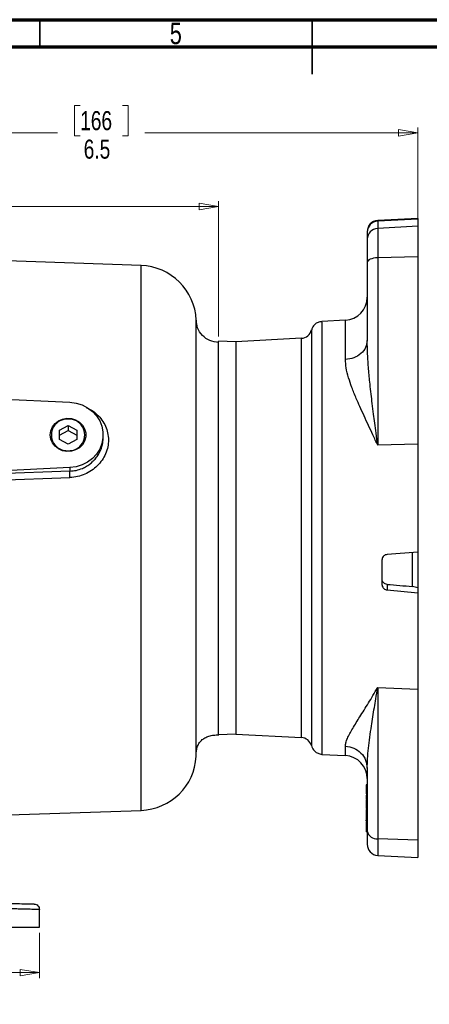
# Model space of a CAD drawing. Header units: inches. Extents: x 0.6 to 16.3, y 0.2 to 11.5.
# Tile 7 of 17: x 6.4 to 9.3, y 4.4 to 11.5. Entities that reach past the tile are written whole.
import ezdxf

# ---------------------------------------------------------------- set-up
doc = ezdxf.new("R2010")
doc.units = ezdxf.units.IN
doc.header["$MEASUREMENT"] = 0
doc.styles.add('SLDTEXTSTYLE0', font='TXT', dxfattribs={"width": 0.75})
doc.dimstyles.new('SLDDIMSTYLE0', dxfattribs={"dimtxt": 0.137795, "dimasz": 0.14, "dimexe": 0, "dimexo": 0.0625, "dimgap": 0.034449, "dimtad": 0, "dimdec": 1, "dimlfac": 1.5, "dimrnd": 1e-09, "dimzin": 12, "dimdsep": 46, "dimtxsty": 'SLDTEXTSTYLE0', "dimblk1": 'CLOSED', "dimblk2": 'CLOSED', "dimsah": 1, "dimcen": 0.09, "dimadec": 0, "dimazin": 3, "dimtfac": 1, "dimtdec": 1, "dimtofl": 0, "dimtmove": 0, "dimatfit": 3, "dimldrblk": 'CLOSED', "dimfxl": 0, "dimfrac": 2, "dimtolj": 1, "dimtzin": 12, "dimarcsym": 0})
doc.dimstyles.new('SLDDIMSTYLE1', dxfattribs={"dimtxt": 0.137795, "dimasz": 0.14, "dimexe": 0, "dimexo": 0.0625, "dimgap": 0.034449, "dimtad": 0, "dimdec": 1, "dimlfac": 1.5, "dimrnd": 1e-09, "dimzin": 12, "dimdsep": 46, "dimtxsty": 'SLDTEXTSTYLE0', "dimblk1": 'CLOSED', "dimblk2": 'CLOSED', "dimsah": 1, "dimcen": 0.09, "dimadec": 0, "dimazin": 3, "dimtfac": 1, "dimtofl": 0, "dimtmove": 0, "dimatfit": 3, "dimldrblk": 'CLOSED', "dimfxl": 0, "dimfrac": 2, "dimtolj": 1, "dimtzin": 12, "dimarcsym": 0})

# ---------------------------------------------------------------- blocks, each defined once
blk = doc.blocks.new('_Closed')
at = {"color": 0, "linetype": 'ByBlock', "lineweight": -2}
for p, q in [((-1, 0.166667), (0, 0)), ((-1, 0.166667), (-1, -0.166667)), ((0, 0), (-1, -0.166667)), ((0, 0), (-1, 0))]:
    blk.add_line(p, q, dxfattribs=at)
blk = doc.blocks.new('_D')
at = {"color": 7, "linetype": 'Continuous', "lineweight": 0}
for p, q in [((6.7874, 10.8757), (6.7455, 10.8757)), ((6.7455, 10.8757), (6.7455, 10.657)), ((7.0929, 10.8757), (7.1349, 10.8757)), ((7.1349, 10.8757), (7.1349, 10.657)), ((4.8666, 10.3153), (4.8666, 10.7167)), ((9.2286, 9.819), (9.2286, 10.7167)), ((4.8666, 10.6773), (6.6246, 10.6773)), ((6.7455, 10.657), (6.7874, 10.657)), ((7.1349, 10.657), (7.0929, 10.657)), ((9.2286, 10.6773), (7.2557, 10.6773))]:
    blk.add_line(p, q, dxfattribs=at)
at = {"color": 7, "linetype": 'Continuous', "lineweight": 18, "xscale": 0.14, "yscale": 0.14, "rotation": 180.0000000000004}
blk.add_blockref('_Closed', (4.8666, 10.6773), dxfattribs=at)
at = {"color": 7, "linetype": 'Continuous', "lineweight": 18, "xscale": 0.14, "yscale": 0.14}
blk.add_blockref('_Closed', (9.2286, 10.6773), dxfattribs=at)
at = {"color": 7, "linetype": 'Continuous', "lineweight": 18, "char_height": 0.1378, "attachment_point": 1, "style": 'SLDTEXTSTYLE0'}
for s, insert in [('166', (6.7874, 10.8346)), ('6.5', (6.8129, 10.6285))]:
    blk.add_mtext(s, dxfattribs=dict(at, insert=insert))
blk = doc.blocks.new('_D_3')
at = {"color": 7, "linetype": 'Continuous', "lineweight": 0}
for p, q in [((5.8144, 10.3427), (5.7724, 10.3427)), ((5.7724, 10.3427), (5.7724, 10.1239)), ((6.1199, 10.3427), (6.1619, 10.3427)), ((6.1619, 10.3427), (6.1619, 10.1239)), ((4.8666, 10.1442), (5.6516, 10.1442)), ((5.7724, 10.1239), (5.8144, 10.1239)), ((6.1619, 10.1239), (6.1199, 10.1239)), ((7.7865, 10.1442), (6.2827, 10.1442)), ((7.7865, 9.2038), (7.7865, 10.1836))]:
    blk.add_line(p, q, dxfattribs=at)
at = {"color": 7, "linetype": 'Continuous', "lineweight": 18, "xscale": 0.14, "yscale": 0.14, "rotation": 180.0000000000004}
blk.add_blockref('_Closed', (4.8666, 10.1442), dxfattribs=at)
at = {"color": 7, "linetype": 'Continuous', "lineweight": 18, "xscale": 0.14, "yscale": 0.14}
blk.add_blockref('_Closed', (7.7865, 10.1442), dxfattribs=at)
at = {"color": 7, "linetype": 'Continuous', "lineweight": 18, "char_height": 0.1378, "attachment_point": 1, "style": 'SLDTEXTSTYLE0'}
for s, insert in [('111', (5.8144, 10.3016)), ('4.4', (5.8399, 10.0954))]:
    blk.add_mtext(s, dxfattribs=dict(at, insert=insert))
blk = doc.blocks.new('_D_4')
at = {"color": 7, "linetype": 'Continuous', "lineweight": 0}
for p, q in [((3.24, 4.891), (3.24, 4.563)), ((6.4933, 4.891), (6.4933, 4.563)), ((5.4729, 4.8009), (5.4309, 4.8009)), ((5.4309, 4.8009), (5.4309, 4.5821)), ((5.7784, 4.8009), (5.8204, 4.8009)), ((5.8204, 4.8009), (5.8204, 4.5821)), ((3.24, 4.6024), (5.3101, 4.6024)), ((5.4309, 4.5821), (5.4729, 4.5821)), ((5.8204, 4.5821), (5.7784, 4.5821)), ((6.4933, 4.6024), (5.9412, 4.6024))]:
    blk.add_line(p, q, dxfattribs=at)
at = {"color": 7, "linetype": 'Continuous', "lineweight": 18, "xscale": 0.14, "yscale": 0.14, "rotation": 180.0000000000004}
blk.add_blockref('_Closed', (3.24, 4.6024, 0.1218), dxfattribs=at)
at = {"color": 7, "linetype": 'Continuous', "lineweight": 18, "xscale": 0.14, "yscale": 0.14}
blk.add_blockref('_Closed', (6.4933, 4.6024, 0.1218), dxfattribs=at)
at = {"color": 7, "linetype": 'Continuous', "lineweight": 18, "char_height": 0.1378, "attachment_point": 1, "style": 'SLDTEXTSTYLE0'}
for s, insert in [('124', (5.4729, 4.7598)), ('4.9', (5.4984, 4.5536))]:
    blk.add_mtext(s, dxfattribs=dict(at, insert=insert))

msp = doc.modelspace()

# ---------------------------------------------------------------- linework, layer by layer
at = {"color": 7, "linetype": 'Continuous', "lineweight": 70}
for p, q in [((0.5906, 11.4961), (16.3386, 11.4961)), ((0.7874, 11.2992), (16.1417, 11.2992))]:
    msp.add_line(p, q, dxfattribs=at)
at = {"color": 7, "linetype": 'Continuous', "lineweight": 35}
for p, q in [((6.4961, 11.2992), (6.4961, 11.4961)), ((8.4646, 11.4961), (8.4646, 11.1024)), ((8.4646, 11.2992), (8.4646, 11.4961))]:
    msp.add_line(p, q, dxfattribs=at)
at = {"color": 7, "linetype": 'Continuous', "lineweight": 25}
for p, q in [((9.2286, 10.0584), (8.9378, 10.0432)), ((9.2286, 10.0536), (8.9378, 10.0385)), ((9.2286, 10.0584), (9.2286, 10.0536)), ((9.2286, 10.0536), (9.2286, 10.0015)), ((8.9378, 10.0385), (8.9378, 9.9864)), ((9.2286, 10.0015), (8.9378, 9.9864)), ((8.9378, 9.9864), (8.9378, 9.7732)), ((9.2286, 10.0015), (9.2286, 9.7797)), ((8.862, 9.9596), (8.862, 9.9075)), ((7.2277, 9.7176), (4.8666, 9.8001)), ((9.2286, 9.7797), (8.9378, 9.7732)), ((8.9378, 9.7732), (8.9378, 8.4176)), ((9.2286, 9.7797), (9.2286, 8.4241)), ((8.862, 9.7394), (8.862, 9.1742)), ((7.6263, 9.3219), (7.6263, 9.3223)), ((8.704, 9.3218), (8.5329, 9.3128)), ((8.3862, 9.1912), (7.912, 9.1664)), ((7.912, 9.1649), (7.7867, 9.1692)), ((7.912, 9.1664), (7.912, 7.5247)), ((4.8666, 8.8187), (6.7132, 8.7283)), ((6.6375, 8.5258), (6.7, 8.5595)), ((6.7, 8.5595), (6.7625, 8.5258)), ((6.7, 8.5595), (6.7, 8.5237)), ((6.6375, 8.4585), (6.6375, 8.5258)), ((6.6375, 8.49), (6.7, 8.5237)), ((6.7, 8.5237), (6.7625, 8.49)), ((6.7625, 8.5258), (6.7625, 8.4585)), ((6.9533, 8.4703), (6.9533, 8.4922)), ((6.7, 8.4248), (6.6375, 8.4585)), ((6.7625, 8.4585), (6.7, 8.4248)), ((9.2286, 8.4241), (8.9378, 8.4176)), ((9.2286, 8.4241), (9.2286, 7.6447)), ((6.7132, 8.256), (5.2471, 8.1842)), ((6.7132, 8.23), (5.9205, 8.1989)), ((6.7132, 8.256), (6.7132, 8.23)), ((5.9212, 8.1536), (6.7139, 8.1839)), ((9.2286, 7.6447), (9.0051, 7.627)), ((9.1886, 7.3952), (9.1886, 7.6412)), ((9.2286, 7.6447), (9.2286, 7.385)), ((8.9686, 7.5875), (8.9686, 7.4097)), ((7.912, 7.5247), (7.912, 6.3271)), ((9.0051, 7.4108), (9.0051, 7.3705)), ((9.0051, 7.3705), (9.2286, 7.3496)), ((9.2286, 7.3855), (9.1886, 7.3952)), ((9.2286, 7.3855), (9.2286, 7.3496)), ((9.2286, 7.3496), (9.2286, 6.6538)), ((8.9378, 6.6642), (9.2286, 6.6538)), ((8.9378, 6.6642), (8.9378, 5.5703)), ((9.2286, 6.6538), (9.2286, 5.5599)), ((7.7867, 6.3243), (7.912, 6.3286)), ((7.912, 6.3271), (8.3862, 6.3023)), ((8.5329, 6.1807), (8.704, 6.1717)), ((8.5332, 6.1834), (8.5332, 6.1855)), ((8.862, 6.0809), (8.862, 5.6248)), ((8.862, 5.9615), (8.8553, 5.9615)), ((8.8553, 5.9433), (8.862, 5.9433)), ((8.862, 5.895), (8.8553, 5.895)), ((8.8553, 5.8914), (8.862, 5.8914)), ((8.862, 5.8556), (8.8553, 5.8556)), ((8.8553, 5.852), (8.862, 5.852)), ((8.8553, 5.8492), (8.8553, 5.8369)), ((6.2746, 5.7426), (7.2277, 5.7759)), ((8.862, 5.8369), (8.8553, 5.8369)), ((8.862, 5.7901), (8.8553, 5.7901)), ((8.8553, 5.7864), (8.862, 5.7864)), ((8.862, 5.7858), (8.8553, 5.7858)), ((8.8553, 5.763), (8.8553, 5.7546)), ((8.862, 5.7505), (8.8553, 5.7505)), ((8.8553, 5.7438), (8.862, 5.7438)), ((8.8553, 5.7403), (8.8553, 5.7319)), ((8.862, 5.7319), (8.8553, 5.7319)), ((8.862, 5.7045), (8.8553, 5.7045)), ((8.862, 5.6994), (8.8553, 5.6994)), ((8.862, 5.6718), (8.8553, 5.6718)), ((8.8553, 5.665), (8.862, 5.665)), ((8.862, 5.649), (8.8553, 5.649)), ((8.862, 5.6305), (8.8553, 5.6305)), ((8.862, 5.6199), (8.8553, 5.6199)), ((9.2286, 5.5599), (8.9378, 5.5703)), ((9.2286, 5.5599), (9.2286, 5.4351)), ((8.9378, 5.4503), (9.2286, 5.4351)), ((6.4933, 4.9303), (6.4933, 5.0584)), ((5.7036, 4.9303), (6.4933, 4.9303))]:
    msp.add_line(p, q, dxfattribs=at)
at = {"color": 8, "linetype": 'Continuous', "lineweight": 25}
for p, q in [((8.9378, 10.0432), (8.9378, 10.0385)), ((7.2277, 7.7467), (7.2277, 9.7176)), ((8.704, 9.0378), (8.704, 9.3218)), ((8.3862, 7.5208), (8.3862, 9.1912)), ((7.2277, 5.7759), (7.2277, 7.7467)), ((8.3862, 6.3023), (8.3862, 7.5208)), ((8.704, 6.1717), (8.704, 6.2401)), ((8.9378, 5.5703), (8.9378, 5.4503))]:
    msp.add_line(p, q, dxfattribs=at)
at = {"color": 7, "linetype": 'Continuous', "lineweight": 25, "flags": 128}
for points in [[(8.9378, 9.7732), (8.9228, 9.7723), (8.9085, 9.7702), (8.8954, 9.7669), (8.8839, 9.7627), (8.8746, 9.7577), (8.8677, 9.752), (8.8634, 9.7458), (8.862, 9.7394)], [(6.7132, 8.7283), (6.758, 8.7224), (6.8009, 8.7091), (6.8405, 8.6889), (6.8758, 8.6624), (6.9054, 8.6306), (6.9285, 8.5943), (6.9443, 8.5548), (6.9523, 8.5132), (6.9523, 8.4711), (6.9443, 8.4295), (6.9285, 8.39), (6.9054, 8.3537), (6.8758, 8.3219), (6.8405, 8.2954), (6.8009, 8.2752), (6.758, 8.2619), (6.7132, 8.256)], [(6.5712, 8.4922), (6.5753, 8.522), (6.5871, 8.5501), (6.6061, 8.5744), (6.631, 8.5936), (6.6602, 8.6065), (6.6919, 8.6121), (6.7241, 8.6102), (6.7548, 8.6009), (6.782, 8.5848), (6.8041, 8.5628), (6.8197, 8.5364), (6.8277, 8.5072), (6.8277, 8.4771), (6.8197, 8.4479), (6.8041, 8.4215), (6.782, 8.3995), (6.7548, 8.3834), (6.7241, 8.3741), (6.6919, 8.3722), (6.6602, 8.3778), (6.631, 8.3907), (6.6061, 8.4099), (6.5871, 8.4342), (6.5753, 8.4623), (6.5712, 8.4922)]]:
    msp.add_lwpolyline(points, dxfattribs=at)
at = {"color": 7, "linetype": 'Continuous', "lineweight": 25}
for centre, radius, start, end in [((8.942, 9.9633), 0.08, 93, 180), ((8.9414, 9.9592), 0.0795, 92.62332, 179.66766), ((8.9414, 9.907), 0.0795, 92.62332, 179.66766), ((7.2133, 9.3045), 0.4133, 2.4561, 88), ((8.6953, 9.4882), 0.1667, 273, 0), ((8.382, 9.2711), 0.08, 273, 346.01502), ((6.6936, 8.4922), 0.1144, 86.83181, 273.16819), ((6.7063, 8.4922), 0.1144, 266.83181, 93.16819), ((8.382, 6.2224), 0.08, 15.92658, 87), ((7.2133, 6.1889), 0.4133, 272, 356.99686), ((8.6953, 6.0053), 0.1667, 0, 87), ((8.9299, 5.6393), 0.0695, 192.11211, 276.47849), ((8.942, 5.5302), 0.08, 180, 267)]:
    msp.add_arc(centre, radius, start, end, dxfattribs=at)
msp.add_ellipse((7.5208, 7.7467), major_axis=(15.2477, -1.3178), ratio=0.013585, start_param=4.811065, end_param=4.823163, dxfattribs=at)
for points, knots in [([(8.862, 9.9075), (8.862, 9.9021), (8.862, 9.8912), (8.862, 9.8534), (8.862, 9.8029), (8.862, 9.7604), (8.862, 9.7394)], [0, 0, 0, 0, 0.246231, 0.5, 0.753769, 1, 1, 1, 1]), ([(7.626, 7.7467), (7.6261, 7.8155), (7.6262, 7.9531), (7.6262, 8.1555), (7.6263, 8.3109), (7.6263, 8.4249), (7.6263, 8.5043), (7.6263, 8.5896), (7.6262, 8.6795), (7.6262, 8.7727), (7.6261, 8.849), (7.6261, 8.9083), (7.6261, 8.9506), (7.6261, 8.9907), (7.6261, 9.0285), (7.626, 9.0814), (7.6261, 9.1441), (7.6261, 9.1958), (7.6261, 9.2282), (7.6262, 9.2473), (7.6262, 9.2633), (7.6262, 9.2766), (7.6262, 9.2876), (7.6262, 9.2965), (7.6262, 9.3069), (7.6263, 9.3156), (7.6263, 9.3203), (7.6263, 9.3212), (7.6263, 9.3215)], [0, 0, 0, 0, 0.084698, 0.169321, 0.253898, 0.286494, 0.323021, 0.363487, 0.4079, 0.456268, 0.508604, 0.534744, 0.560739, 0.586587, 0.612286, 0.637836, 0.701018, 0.763227, 0.789007, 0.813437, 0.836518, 0.858251, 0.878639, 0.897681, 0.915378, 0.957117, 0.988713, 1, 1, 1, 1]), ([(7.7888, 9.16), (7.7668, 9.1631), (7.7228, 9.1693), (7.6681, 9.2094), (7.6329, 9.263), (7.6289, 9.3033), (7.627, 9.3216)], [0, 0, 0, 0, 0.261613, 0.522372, 0.782691, 1, 1, 1, 1]), ([(8.5342, 9.3123), (8.5247, 9.3109), (8.5059, 9.3082), (8.4818, 9.2919), (8.4659, 9.2721), (8.462, 9.2572), (8.4605, 9.2515)], [0, 0, 0, 0, 0.2764193, 0.552534, 0.828789, 1, 1, 1, 1]), ([(8.4597, 9.2518), (8.4597, 9.2518), (8.4597, 9.252), (8.4596, 9.2502), (8.4596, 9.2469), (8.4596, 9.2417), (8.4595, 9.2326), (8.4595, 9.2188), (8.4594, 9.2011), (8.4594, 9.1833), (8.4594, 9.1654), (8.4593, 9.1483), (8.4593, 9.1309), (8.4593, 9.1137), (8.4594, 9.0951), (8.4594, 9.0751), (8.4594, 9.0536), (8.4594, 9.0322), (8.4594, 9.0091), (8.4595, 8.9819), (8.4595, 8.9488), (8.4596, 8.9137), (8.4596, 8.882), (8.4596, 8.8528), (8.4596, 8.8251), (8.4597, 8.7976), (8.4597, 8.7721), (8.4596, 8.7474), (8.4596, 8.7221), (8.4596, 8.6946), (8.4596, 8.6645), (8.4595, 8.635), (8.4594, 8.6029), (8.4594, 8.5643), (8.4593, 8.5174), (8.4592, 8.4688), (8.4591, 8.4252), (8.459, 8.3839), (8.4589, 8.3365), (8.4589, 8.281), (8.4588, 8.2193), (8.4588, 8.1583), (8.4588, 8.0897), (8.4589, 8.009), (8.459, 7.9116), (8.4592, 7.8099), (8.4594, 7.7076), (8.4595, 7.6095), (8.4597, 7.4816), (8.4596, 7.3219), (8.4593, 7.1374), (8.459, 6.9944), (8.4589, 6.8921), (8.4589, 6.8238), (8.4589, 6.7595), (8.459, 6.6979), (8.4591, 6.6422), (8.4592, 6.5857), (8.4593, 6.536), (8.4595, 6.4931), (8.4595, 6.4607), (8.4596, 6.4317), (8.4596, 6.4048), (8.4597, 6.3799), (8.4596, 6.357), (8.4596, 6.3364), (8.4595, 6.3179), (8.4595, 6.3003), (8.4594, 6.2812), (8.4592, 6.2641), (8.4591, 6.2524), (8.459, 6.2461), (8.459, 6.2449), (8.459, 6.2444)], [0, 0, 0, 0, 0.006293, 0.017019, 0.026364, 0.037297, 0.050177, 0.068475, 0.084342, 0.097781, 0.10879, 0.120217, 0.129093, 0.138135, 0.147342, 0.156715, 0.166253, 0.175957, 0.183645, 0.194129, 0.207409, 0.219963, 0.230458, 0.238895, 0.247965, 0.256247, 0.26374, 0.270444, 0.277513, 0.285122, 0.293271, 0.301958, 0.308525, 0.318394, 0.331563, 0.343668, 0.35401, 0.362919, 0.372879, 0.387181, 0.401114, 0.41468, 0.42788, 0.44645, 0.467398, 0.490728, 0.511633, 0.532727, 0.553415, 0.593919, 0.636961, 0.678813, 0.697047, 0.715081, 0.732919, 0.750248, 0.768451, 0.783682, 0.804753, 0.819574, 0.831436, 0.843121, 0.856018, 0.8678, 0.879502, 0.89242, 0.903937, 0.915685, 0.930824, 0.952509, 0.971233, 0.987, 1, 1, 1, 1]), ([(7.7867, 6.3243), (7.7867, 6.3296), (7.7867, 6.3402), (7.7867, 6.4247), (7.7867, 6.5562), (7.7867, 6.7344), (7.7867, 6.9513), (7.7867, 7.1988), (7.7867, 7.4673), (7.7867, 7.7466), (7.7867, 8.0259), (7.7867, 8.2944), (7.7867, 8.5419), (7.7867, 8.7588), (7.7867, 8.9371), (7.7867, 9.0686), (7.7867, 9.1533), (7.7867, 9.1639), (7.7867, 9.1692)], [0, 0, 0, 0, 0.0625, 0.125, 0.1875, 0.25, 0.3125, 0.375, 0.4375, 0.5, 0.5625, 0.625, 0.6875, 0.75, 0.8125, 0.875, 0.9375, 1, 1, 1, 1]), ([(8.9378, 8.4176), (8.9338, 8.447), (8.9266, 8.5006), (8.9167, 8.5754), (8.9074, 8.6465), (8.8986, 8.7166), (8.89, 8.789), (8.8807, 8.8725), (8.8714, 8.9692), (8.8637, 9.0742), (8.8625, 9.1419), (8.862, 9.1742)], [0, 0, 0, 0, 0.112066, 0.203731, 0.288011, 0.38702, 0.477209, 0.572703, 0.718096, 0.865407, 1, 1, 1, 1]), ([(8.9378, 8.4176), (8.9263, 8.4424), (8.9038, 8.4909), (8.8708, 8.5614), (8.839, 8.6298), (8.8094, 8.6949), (8.7792, 8.7639), (8.751, 8.8339), (8.7257, 8.9078), (8.7079, 8.9758), (8.7053, 9.0178), (8.704, 9.0378)], [0, 0, 0, 0, 0.104409, 0.203915, 0.306493, 0.409204, 0.502325, 0.632957, 0.751932, 0.882132, 1, 1, 1, 1]), ([(6.8314, 8.6903), (6.8444, 8.6841), (6.8737, 8.6703), (6.9123, 8.6394), (6.9467, 8.6004), (6.9719, 8.5558), (6.9878, 8.5072), (6.9936, 8.4567), (6.9888, 8.4052), (6.9725, 8.3555), (6.947, 8.3087), (6.9125, 8.2675), (6.8705, 8.233), (6.8222, 8.2068), (6.7694, 8.1889), (6.7325, 8.1856), (6.7139, 8.1839)], [0, 0, 0, 0, 0.058063, 0.130129, 0.201941, 0.274562, 0.346063, 0.418631, 0.489291, 0.562959, 0.635532, 0.707511, 0.780193, 0.853248, 0.926455, 1, 1, 1, 1]), ([(6.7139, 8.1839), (6.7137, 8.1887), (6.7133, 8.1981), (6.713, 8.2119), (6.7129, 8.2235), (6.7131, 8.2278), (6.7132, 8.23)], [0, 0, 0, 0, 0.250121, 0.5, 0.749879, 1, 1, 1, 1]), ([(7.626, 6.1673), (7.626, 6.1679), (7.626, 6.1691), (7.626, 6.1853), (7.626, 6.2137), (7.626, 6.2548), (7.626, 6.3011), (7.626, 6.349), (7.626, 6.3953), (7.6261, 6.4376), (7.6261, 6.4737), (7.6261, 6.5022), (7.6261, 6.5242), (7.6261, 6.5424), (7.6261, 6.5598), (7.6261, 6.5771), (7.6261, 6.5944), (7.6261, 6.6116), (7.6261, 6.6485), (7.6261, 6.702), (7.6262, 6.7721), (7.6262, 6.8378), (7.6262, 6.9005), (7.6262, 6.9586), (7.6262, 7.0081), (7.6262, 7.0472), (7.6262, 7.0799), (7.6262, 7.1084), (7.6262, 7.1378), (7.6261, 7.1674), (7.6261, 7.1974), (7.6261, 7.2276), (7.6261, 7.2957), (7.626, 7.4103), (7.626, 7.574), (7.626, 7.6892), (7.626, 7.7467)], [0, 0, 0, 0, 0.047945, 0.098961, 0.161512, 0.217826, 0.267902, 0.311738, 0.349333, 0.380688, 0.4058, 0.424672, 0.437302, 0.448148, 0.458787, 0.46922, 0.479444, 0.489462, 0.499273, 0.542729, 0.57765, 0.608914, 0.641367, 0.668645, 0.690752, 0.709597, 0.721766, 0.734731, 0.747699, 0.760671, 0.773646, 0.786624, 0.799605, 0.860808, 0.930394, 1, 1, 1, 1]), ([(9.0051, 7.627), (9.0007, 7.6262), (8.9919, 7.6246), (8.9806, 7.6168), (8.9724, 7.6061), (8.969, 7.5956), (8.9687, 7.5893), (8.9686, 7.5875)], [0, 0, 0, 0, 0.22645, 0.452907, 0.679278, 0.906075, 1, 1, 1, 1]), ([(9.0051, 7.4108), (9.0007, 7.4116), (8.9919, 7.4132), (8.9805, 7.4209), (8.9724, 7.4315), (8.969, 7.4417), (8.9687, 7.4479), (8.9686, 7.4496)], [0, 0, 0, 0, 0.226375, 0.452725, 0.679719, 0.907566, 1, 1, 1, 1]), ([(8.9686, 7.4097), (8.9691, 7.4053), (8.97, 7.3965), (8.9769, 7.3847), (8.987, 7.3758), (8.9971, 7.3715), (9.0034, 7.3707), (9.0051, 7.3705)], [0, 0, 0, 0, 0.227482, 0.45498, 0.682064, 0.908587, 1, 1, 1, 1]), ([(8.704, 6.2401), (8.7048, 6.2483), (8.7064, 6.2654), (8.7181, 6.296), (8.7351, 6.3303), (8.7568, 6.3687), (8.7816, 6.4095), (8.8094, 6.454), (8.839, 6.501), (8.8708, 6.552), (8.9038, 6.6061), (8.9263, 6.6445), (8.9378, 6.6642)], [0, 0, 0, 0, 0.093363, 0.194456, 0.29432, 0.392258, 0.497714, 0.590825, 0.693529, 0.796098, 0.895598, 1, 1, 1, 1]), ([(8.862, 6.0809), (8.8625, 6.1034), (8.8636, 6.1509), (8.8706, 6.2256), (8.8804, 6.3049), (8.8913, 6.3803), (8.9026, 6.4523), (8.9133, 6.5176), (8.925, 6.588), (8.9332, 6.6368), (8.9378, 6.6642)], [0, 0, 0, 0, 0.127991, 0.269711, 0.406261, 0.547661, 0.657854, 0.768477, 0.87007, 1, 1, 1, 1]), ([(7.6262, 6.1887), (7.6264, 6.1938), (7.6268, 6.2034), (7.6296, 6.219), (7.635, 6.2389), (7.6463, 6.2625), (7.6648, 6.2848), (7.6891, 6.3022), (7.7188, 6.3143), (7.7532, 6.3214), (7.7764, 6.3216), (7.7888, 6.3217)], [0, 0, 0, 0, 0.045821, 0.087916, 0.129684, 0.219258, 0.32647, 0.456859, 0.612554, 0.793775, 1, 1, 1, 1]), ([(8.46, 6.2447), (8.4616, 6.2385), (8.4656, 6.2231), (8.4818, 6.2028), (8.5059, 6.1866), (8.5247, 6.1838), (8.5342, 6.1825)], [0, 0, 0, 0, 0.184218, 0.456157, 0.727952, 1, 1, 1, 1]), ([(8.8553, 5.9615), (8.8553, 5.9612), (8.8553, 5.9605), (8.8553, 5.9541), (8.8553, 5.9468), (8.8553, 5.9433)], [0, 0, 0, 0, 0.2305521, 0.6331861, 1, 1, 1, 1]), ([(8.8553, 5.9433), (8.8553, 5.9379), (8.8553, 5.9287), (8.8553, 5.9148), (8.8553, 5.9052), (8.8553, 5.899), (8.8553, 5.8963), (8.8553, 5.895)], [0, 0, 0, 0, 0.366782, 0.641246, 0.792691, 0.907346, 1, 1, 1, 1]), ([(8.8553, 5.8853), (8.8553, 5.8813), (8.8553, 5.8748), (8.8553, 5.8658), (8.8553, 5.8596), (8.8553, 5.8569), (8.8553, 5.8556)], [0, 0, 0, 0, 0.396768, 0.651418, 0.844206, 1, 1, 1, 1]), ([(8.8553, 5.8383), (8.8553, 5.833), (8.8553, 5.8237), (8.8553, 5.8098), (8.8553, 5.8003), (8.8553, 5.794), (8.8553, 5.7913), (8.8553, 5.7901)], [0, 0, 0, 0, 0.366782, 0.641246, 0.792691, 0.907346, 1, 1, 1, 1]), ([(8.8553, 5.782), (8.8553, 5.7817), (8.8553, 5.7791), (8.8553, 5.7715), (8.8553, 5.7623), (8.8553, 5.7545), (8.8553, 5.7516), (8.8553, 5.7505)], [0, 0, 0, 0, 0.031121, 0.27045, 0.647195, 0.866599, 1, 1, 1, 1]), ([(8.8553, 5.7505), (8.8553, 5.749), (8.8553, 5.7464), (8.8553, 5.7443), (8.8553, 5.744), (8.8553, 5.7439)], [0, 0, 0, 0, 0.520111, 0.909975, 1, 1, 1, 1]), ([(8.8553, 5.7319), (8.8553, 5.7296), (8.8553, 5.7224), (8.8553, 5.7127), (8.8553, 5.7068), (8.8553, 5.7045)], [0, 0, 0, 0, 0.228552, 0.700373, 1, 1, 1, 1]), ([(8.8553, 5.6994), (8.8553, 5.7), (8.8553, 5.701), (8.8553, 5.7027), (8.8553, 5.7039), (8.8553, 5.7045)], [0, 0, 0, 0, 0.371892, 0.685452, 1, 1, 1, 1]), ([(8.8553, 5.6954), (8.8553, 5.6951), (8.8553, 5.6906), (8.8553, 5.6834), (8.8553, 5.6758), (8.8553, 5.6729), (8.8553, 5.6718)], [0, 0, 0, 0, 0.039828, 0.535668, 0.824428, 1, 1, 1, 1]), ([(8.8553, 5.6718), (8.8553, 5.6703), (8.8553, 5.6677), (8.8553, 5.6656), (8.8553, 5.6652), (8.8553, 5.6651)], [0, 0, 0, 0, 0.520111, 0.909975, 1, 1, 1, 1]), ([(8.8553, 5.6673), (8.8553, 5.6654), (8.8553, 5.6617), (8.8553, 5.6555), (8.8553, 5.6512), (8.8553, 5.649)], [0, 0, 0, 0, 0.344262, 0.666216, 1, 1, 1, 1]), ([(8.8553, 5.649), (8.8553, 5.6476), (8.8553, 5.6441), (8.8553, 5.6376), (8.8553, 5.6333), (8.8553, 5.6305)], [0, 0, 0, 0, 0.199881, 0.496912, 1, 1, 1, 1]), ([(8.8553, 5.6305), (8.8553, 5.629), (8.8553, 5.6261), (8.8553, 5.6225), (8.8553, 5.6208), (8.8553, 5.6199)], [0, 0, 0, 0, 0.343648, 0.670117, 1, 1, 1, 1]), ([(8.862, 5.6248), (8.862, 5.6084), (8.862, 5.5752), (8.862, 5.5444), (8.862, 5.5295), (8.862, 5.5316), (8.862, 5.5321)], [0, 0, 0, 0, 0.293417, 0.595815, 0.898214, 1, 1, 1, 1]), ([(5.7025, 5.1181), (5.7225, 5.1176), (5.7627, 5.1165), (5.8221, 5.115), (5.8806, 5.1135), (5.9378, 5.112), (6.0211, 5.1098), (6.1259, 5.107), (6.2399, 5.104), (6.3332, 5.1016), (6.387, 5.1002), (6.4155, 5.0995), (6.4296, 5.0991), (6.4406, 5.0988), (6.4485, 5.0986), (6.4534, 5.0985), (6.454, 5.0984), (6.4543, 5.0984)], [0, 0, 0, 0, 0.049993, 0.100245, 0.150239, 0.200037, 0.250147, 0.375062, 0.499983, 0.6249, 0.749838, 0.791531, 0.833238, 0.874921, 0.916457, 0.95829, 1, 1, 1, 1]), ([(6.4933, 5.0584), (6.4921, 5.0585), (6.4898, 5.0585), (6.4707, 5.059), (6.4441, 5.0597), (6.414, 5.0604), (6.3842, 5.0612), (6.3494, 5.062), (6.3096, 5.063), (6.2708, 5.064), (6.2347, 5.0649), (6.2025, 5.0657), (6.1674, 5.0666), (6.1294, 5.0675), (6.0885, 5.0686), (6.0446, 5.0696), (5.9894, 5.071), (5.9162, 5.0728), (5.8179, 5.0753), (5.7439, 5.0771), (5.7036, 5.0781)], [0, 0, 0, 0, 0.079593, 0.159782, 0.240568, 0.290601, 0.341557, 0.393434, 0.446234, 0.499957, 0.53302, 0.567415, 0.603142, 0.6402, 0.678591, 0.718313, 0.759367, 0.823899, 0.904113, 1, 1, 1, 1])]:
    msp.add_open_spline(points, degree=3, knots=knots, dxfattribs=at)
at = {"color": 8, "linetype": 'Continuous', "lineweight": 25}
for points, knots in [([(8.5332, 9.308), (8.5332, 9.3062), (8.5332, 9.3022), (8.5332, 9.2244), (8.5332, 9.091), (8.5332, 8.9041), (8.5332, 8.6732), (8.5332, 8.4066), (8.5332, 8.1147), (8.5332, 7.8086), (8.5332, 7.5002), (8.5332, 7.2012), (8.5332, 6.9232), (8.5332, 6.6767), (8.5332, 6.4719), (8.5332, 6.3143), (8.5332, 6.2181), (8.5332, 6.1755), (8.5332, 6.1828), (8.5332, 6.1834)], [0, 0, 0, 0, 0.050375, 0.11332, 0.176265, 0.23921, 0.302155, 0.3651, 0.428046, 0.490991, 0.553936, 0.616881, 0.679826, 0.742771, 0.805716, 0.868661, 0.931606, 0.994551, 1, 1, 1, 1]), ([(6.7132, 8.23), (6.7284, 8.2314), (6.7593, 8.2341), (6.7942, 8.2458), (6.8189, 8.2573), (6.8345, 8.2659), (6.8491, 8.2754), (6.8628, 8.2857), (6.8761, 8.2971), (6.8928, 8.3139), (6.9075, 8.3321), (6.9206, 8.3523), (6.9301, 8.3697), (6.9393, 8.391), (6.9467, 8.4146), (6.9522, 8.4418), (6.9529, 8.4605), (6.9533, 8.4703)], [0, 0, 0, 0, 0.118467, 0.242, 0.285584, 0.332542, 0.382875, 0.422307, 0.468585, 0.521706, 0.610745, 0.655366, 0.715892, 0.771438, 0.843972, 0.91839, 1, 1, 1, 1])]:
    msp.add_open_spline(points, degree=3, knots=knots, dxfattribs=at)
at = {"color": 7, "linetype": 'Continuous', "lineweight": 25}
for points in [[(8.862, 9.1742), (8.8596, 9.1569), (8.855, 9.1223), (8.8188, 9.0781), (8.7669, 9.0462), (8.725, 9.0406), (8.704, 9.0378)], [(8.704, 6.2401), (8.725, 6.2368), (8.7669, 6.2302), (8.8188, 6.193), (8.855, 6.1415), (8.8596, 6.1011), (8.862, 6.0809)], [(6.4543, 5.0984), (6.4595, 5.0977), (6.4698, 5.0963), (6.4826, 5.087), (6.4916, 5.0739), (6.4927, 5.0636), (6.4933, 5.0584)]]:
    msp.add_open_spline(points, degree=3, dxfattribs=at)

# ---------------------------------------------------------------- texts
at = {"color": 7, "linetype": 'Continuous', "lineweight": 0, "insert": (7.4787, 11.4753), "char_height": 0.1562, "attachment_point": 2, "style": 'SLDTEXTSTYLE0'}
msp.add_mtext('5', dxfattribs=at)

# ---------------------------------------------------------------- dimensions: what is measured, and where the dimension line sits
at = {"color": 7, "linetype": 'Continuous', "lineweight": 18}
for base, p1, p2, dimstyle, picture, middle in [((9.2286, 10.6773), (4.8666, 10.2759), (9.2286, 9.7797), 'SLDDIMSTYLE0', '_D', (6.9402, 10.6773)), ((4.8666, 10.1442), (7.7865, 9.1644), (4.8666, 10.2759), 'SLDDIMSTYLE1', '_D_3', (5.9672, 10.1442)), ((6.4933, 4.6024), (3.24, 4.9303), (6.4933, 4.9303), 'SLDDIMSTYLE0', '_D_4', (5.6257, 4.6024))]:
    dim = msp.add_linear_dim(base=base, p1=p1, p2=p2, dimstyle=dimstyle, dxfattribs=at)
    dim.commit()
    dim.dimension.update_dxf_attribs({"geometry": picture, "text_midpoint": middle, "dimtype": 160})

doc.saveas('drawing.dxf')
